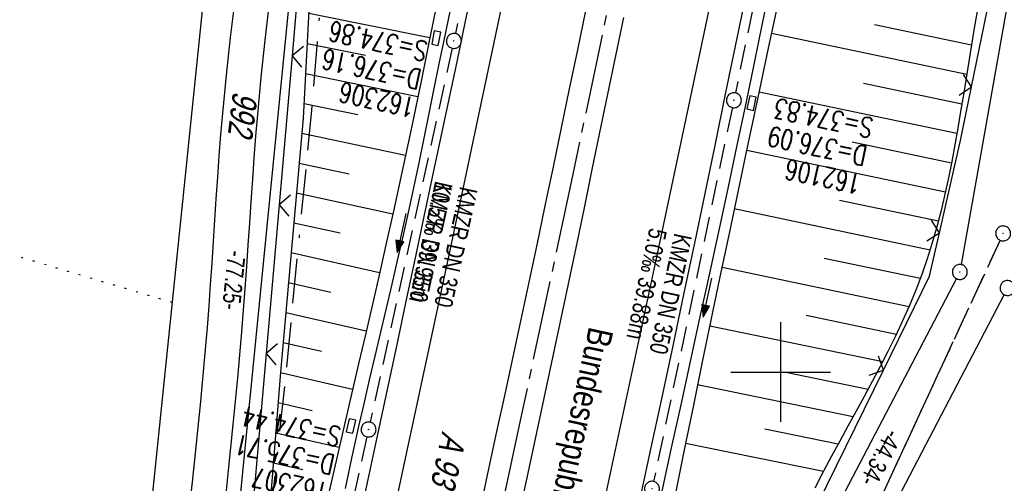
# Model space of a CAD drawing. Extents: x 510946 to 511423, y 462842 to 463807.
# Tile 17 of 32: x 511124 to 511222, y 463289 to 463335. Entities that reach past the tile are written whole.
import ezdxf

# ---------------------------------------------------------------- set-up
doc = ezdxf.new("R2010")
doc.units = 0
doc.header["$LTSCALE"] = 10
doc.header["$MEASUREMENT"] = 0
for name, pattern in [('ACAD_ISO16W100', [73, 15, -6.5, 15, -6.5, 15, -7, 1, -7]), ('ACHSE', [5.5, 4, -0.5, 0.5, -0.5]), ('LT00', [0]), ('LT12', [0.4, 0.3, -0.1]), ('PUNKTX2_STR', [0.6, 0.1, -0.5]), ('STRICHLINIE2', [0.375, 0.25, -0.125])]:
    doc.linetypes.add(name, pattern=pattern)
doc.layers.get('0').update_dxf_attribs({"linetype": 'LT00'})
for name, color, linetype in [('--EK_FBR', 1, 'LT00'), ('--EK_Halt-Pfeil', 4, 'LT00'), ('--EK_Haltung', 7, 'STRICHLINIE2'), ('--EK_Haltung-Text', 140, 'LT00'), ('--EK_Schacht-Text', 5, 'LT00'), ('--EL_DFK_AB_L', 21, 'LT00'), ('--EL_DFK_AB_P', 7, 'LT00'), ('--EL_Halt-Pfeil', 4, 'LT00'), ('--EL_Haltung', 182, 'STRICHLINIE2'), ('--EL_Haltung-Text', 182, 'LT00'), ('-AX-093', 35, 'ACHSE'), ('ABSTAND', 8, 'LT00'), ('BAB-KABEL', 220, 'ACAD_ISO16W100'), ('BRD', 255, 'Continuous'), ('DFK_AB_L', 21, 'LT00'), ('DFK_AB_P', 7, 'LT00'), ('DFK_BES-WEGE', 255, 'LT00'), ('DFK_FLUR_NR', 250, 'LT00'), ('DFK_GZPKT', 250, 'LT00'), ('DFK_KATASTER', 250, 'LT00'), ('DFK_NUTZUNGSGRENZE', 70, 'PUNKTX2_STR'), ('DL', 182, 'LT12'), ('V105_AFBR_BAB', 250, 'LT00'), ('V105_BOESCH', 250, 'LT00'), ('V105_BOSCHUNG', 250, 'LT00'), ('V105_GRABEN', 250, 'LT00'), ('V105_KA_PRUF', 182, 'LT00'), ('V105_LD_MARK', 250, 'LT00'), ('V105_RASTER', 250, 'LT00'), ('V105_SINKK', 182, 'LT00'), ('V105_ZAUN', 40, 'LT00')]:
    doc.layers.add(name, color=color, linetype=linetype)
doc.styles.add('Beschrift', font='ARIAL.TTF')
doc.styles.add('Haltungsbeschriftung', font='ARIAL.TTF', dxfattribs={"width": 0.75})
doc.styles.add('schachtbeschriftung', font='romans.shx', dxfattribs={"width": 0.75, "height": 2})
doc.styles.get("Standard").update_dxf_attribs({"font": 'ARIAL.TTF'})

# ---------------------------------------------------------------- blocks, each defined once
blk = doc.blocks.new('SYMB7010')
at = {"color": 0, "linetype": 'ByBlock'}
for points in [[(-0.031408, 0.499213), (-0.093728, 0.49134), (-0.15457, 0.475719), (-0.212975, 0.452595), (-0.268021, 0.422333), (-0.31884, 0.385411), (-0.36463, 0.342411), (-0.40467, 0.29401), (-0.438329, 0.240973), (-0.465074, 0.184136), (-0.484486, 0.124395), (-0.496256, 0.062692), (-0.5002, 0)], [(-0.5002, 0), (-0.496256, -0.062692), (-0.484486, -0.124395), (-0.465075, -0.184136), (-0.438329, -0.240973), (-0.404671, -0.29401), (-0.36463, -0.342411), (-0.31884, -0.385411), (-0.268021, -0.422333), (-0.212975, -0.452595), (-0.154571, -0.475719), (-0.093728, -0.49134), (-0.031408, -0.499213), (0.031408, -0.499213)], [(0.5002, 0), (0.496256, 0.062692), (0.484485, 0.124395), (0.465074, 0.184136), (0.438329, 0.240973), (0.40467, 0.29401), (0.36463, 0.342411), (0.31884, 0.385411), (0.268021, 0.422333), (0.212975, 0.452595), (0.15457, 0.475719), (0.093728, 0.49134), (0.031408, 0.499213), (-0.031408, 0.499213)], [(0.031408, -0.499213), (0.093728, -0.491341), (0.15457, -0.475719), (0.212975, -0.452595), (0.268021, -0.422333), (0.31884, -0.385411), (0.36463, -0.342411), (0.404671, -0.294011), (0.438329, -0.240974), (0.465075, -0.184136), (0.484486, -0.124395), (0.496256, -0.062692), (0.500201, 0)]]:
    blk.add_lwpolyline(points, dxfattribs=at)
blk = doc.blocks.new('SYMB0003')
at = {"color": 0, "linetype": 'ByBlock'}
for p, q in [((-0.015712, 0), (0.010166, 0.012015)), ((0, -0.021257), (-0.015712, 0)), ((0.010166, 0.012015), (0, -0.021257))]:
    blk.add_line(p, q, dxfattribs=at)
for points in [[(-0.031395, 0.499013), (-0.093691, 0.491144), (-0.154509, 0.475528), (-0.21289, 0.452414), (-0.267913, 0.422164), (-0.318712, 0.385257), (-0.364484, 0.342274), (-0.404509, 0.293893), (-0.438154, 0.240877), (-0.464888, 0.184062), (-0.484292, 0.124345), (-0.496058, 0.062667), (-0.5, 0)], [(-0.5, 0), (-0.496058, -0.062667), (-0.484292, -0.124345), (-0.464888, -0.184062), (-0.438154, -0.240877), (-0.404509, -0.293893), (-0.364485, -0.342274), (-0.318712, -0.385257), (-0.267914, -0.422164), (-0.21289, -0.452414), (-0.154509, -0.475529), (-0.093691, -0.491144), (-0.031395, -0.499014), (0.031395, -0.499014)], [(0.5, 0), (0.496057, 0.062667), (0.484292, 0.124345), (0.464888, 0.184062), (0.438153, 0.240877), (0.404509, 0.293893), (0.364484, 0.342274), (0.318712, 0.385257), (0.267913, 0.422164), (0.21289, 0.452414), (0.154509, 0.475528), (0.093691, 0.491144), (0.031395, 0.499013), (-0.031395, 0.499013)], [(0.031395, -0.499014), (0.093691, -0.491144), (0.154509, -0.475529), (0.21289, -0.452414), (0.267914, -0.422164), (0.318712, -0.385257), (0.364485, -0.342274), (0.404509, -0.293893), (0.438154, -0.240877), (0.464889, -0.184062), (0.484292, -0.124345), (0.496058, -0.062667), (0.5, 0)]]:
    blk.add_lwpolyline(points, dxfattribs=at)
blk = doc.blocks.new('SYMB0024')
at = {"color": 0, "linetype": 'ByBlock'}
for p, q in [((-0.5, 0.5), (0, 0)), ((0, 0), (0.5, 0.5))]:
    blk.add_line(p, q, dxfattribs=at)
blk = doc.blocks.new('SYMB0652')
at = {"color": 0, "linetype": 'ByBlock'}
blk.add_lwpolyline([(-0.15, -0.075), (0.15, -0.075), (0.15, 0.075), (-0.15, 0.075), (-0.15, -0.075)], dxfattribs=at)
blk = doc.blocks.new('SYMB0070')
at = {"color": 0, "linetype": 'ByBlock'}
for p, q in [((-0.5, 0), (0.2, 0)), ((0.5, 0), (0.2, 0.1)), ((0.2, 0.1), (0.2, 0)), ((0.468, 0), (0.21, 0.086)), ((0.21, 0.086), (0.21, -0.086)), ((0.21, -0.086), (0.468, 0)), ((0.22, -0.072), (0.437, 0)), ((0.23, -0.058), (0.405, 0)), ((0.24, -0.045), (0.374, 0)), ((0.342, 0), (0.25, 0.031)), ((0.25, 0.031), (0.25, -0.031)), ((0.25, -0.031), (0.342, 0)), ((0.26, -0.017), (0.31, 0)), ((0.27, -0.003), (0.279, 0))]:
    blk.add_line(p, q, dxfattribs=at)
for points in [[(0.2, 0), (0.2, -0.1), (0.5, 0)], [(0.437, 0), (0.22, 0.072), (0.22, -0.072)], [(0.405, 0), (0.23, 0.058), (0.23, -0.058)], [(0.374, 0), (0.24, 0.045), (0.24, -0.045)], [(0.31, 0), (0.26, 0.017), (0.26, -0.017)], [(0.279, 0), (0.27, 0.003), (0.27, -0.003)]]:
    blk.add_lwpolyline(points, dxfattribs=at)

msp = doc.modelspace()

# ---------------------------------------------------------------- linework, layer by layer
at = {"layer": '--EK_FBR'}
for points in [[(511144.624, 463225.891), (511145.909, 463231.603), (511147.195, 463237.314), (511148.231, 463241.911), (511149.266, 463246.508), (511150.297, 463251.106), (511151.668, 463257.253), (511153.029, 463263.403), (511154.381, 463269.554), (511155.707, 463275.635), (511157.024, 463281.719), (511158.332, 463287.803), (511159.634, 463293.89), (511160.56, 463298.239), (511161.484, 463302.589), (511162.406, 463306.939), (511163.328, 463311.289), (511164.251, 463315.639), (511165.083, 463319.561), (511165.916, 463323.482), (511166.747, 463327.404), (511167.575, 463331.327), (511168.4, 463335.25), (511169.22, 463339.174)], [(511196.407, 463337.405), (511195.482, 463332.887), (511194.458, 463327.899), (511193.431, 463322.912), (511192.398, 463317.927), (511191.36, 463312.942), (511190.314, 463307.959), (511189.186, 463302.627), (511188.048, 463297.297), (511186.902, 463291.969), (511185.748, 463286.642)], [(511180.428, 463336.275), (511179.618, 463332.357), (511178.808, 463328.438), (511177.997, 463324.52), (511177.183, 463320.603), (511176.364, 463316.686), (511175.539, 463312.771), (511174.741, 463309.019), (511173.938, 463305.269), (511173.131, 463301.519), (511172.322, 463297.77), (511171.513, 463294.02), (511170.704, 463290.271), (511169.883, 463286.452)], [(511184.253, 463335.617), (511183.45, 463331.759), (511182.649, 463327.901), (511181.849, 463324.043), (511181.049, 463320.185), (511180.248, 463316.327), (511179.444, 463312.47), (511177.859, 463304.922), (511176.258, 463297.376), (511174.641, 463289.835), (511173.808, 463285.986)]]:
    msp.add_lwpolyline(points, dxfattribs=at)
at = {"layer": '--EK_Haltung'}
for p, q in [((511175.046, 463371.749), (511167.373, 463333.988)), ((511203.295, 463365.905), (511195.472, 463328.034)), ((511167.063, 463332.52), (511158.823, 463294.965)), ((511195.165, 463326.566), (511187.258, 463289.014)), ((511222.025, 463313.239), (511189.257, 463242.394)), ((511158.5, 463293.5), (511150.392, 463256.805))]:
    msp.add_line(p, q, dxfattribs=at)
at = {"layer": '--EL_DFK_AB_L'}
for p, q in [((511234.349, 463402.192), (511218.121, 463310.788)), ((511151.327, 463343.763), (511143.874, 463268.376)), ((511217.643, 463309.385), (511197.798, 463271.414))]:
    msp.add_line(p, q, dxfattribs=at)
at = {"layer": '--EL_Haltung'}
for p, q in [((511175.046, 463371.749), (511167.373, 463333.988)), ((511203.295, 463365.905), (511195.472, 463328.034)), ((511167.063, 463332.52), (511158.823, 463294.965)), ((511195.165, 463326.566), (511187.258, 463289.014)), ((511222.025, 463313.239), (511189.257, 463242.394)), ((511158.5, 463293.5), (511150.392, 463256.805))]:
    msp.add_line(p, q, dxfattribs=at)
at = {"layer": '-AX-093', "ltscale": 0.2}
msp.add_lwpolyline([(511262.648, 463780.97), (511260.626, 463767.59), (511256.77, 463742.6), (511252.835, 463717.623), (511248.821, 463692.658), (511244.728, 463667.706), (511240.556, 463642.767), (511236.305, 463617.841), (511231.975, 463592.929), (511227.566, 463568.031), (511223.079, 463543.147), (511218.513, 463518.277), (511213.868, 463493.422), (511209.145, 463468.581), (511204.343, 463443.756), (511199.463, 463418.946), (511194.504, 463394.151), (511189.467, 463369.372), (511184.351, 463344.61), (511179.157, 463319.863), (511173.885, 463295.133), (511168.534, 463270.42), (511163.106, 463245.724), (511157.599, 463221.046)], dxfattribs=at)
at = {"layer": 'BAB-KABEL', "ltscale": 0.03, "flags": 128}
msp.add_lwpolyline([(511222.639, 463789.685), (511228.062, 463774.69), (511221.047, 463738.687), (511215.668, 463709.215), (511209.116, 463679.752), (511203.386, 463649.735), (511199.716, 463631.03), (511193.071, 463596.749), (511187.765, 463572.71), (511182.462, 463546.013), (511203.211, 463524.576), (511200.678, 463507.917), (511182.238, 463492.341), (511175.694, 463462.766), (511171.503, 463443.504), (511162.609, 463396.003), (511154.73, 463347.931), (511152.929, 463326.259), (511150.369, 463299.992), (511148.611, 463283.541), (511146.686, 463264.795), (511144.287, 463254.055), (511140.929, 463241.117), (511135.167, 463217.092), (511129.252, 463192.653), (511127.814, 463187.223), (511125.253, 463171.347), (511122.375, 463153.776), (511120.296, 463141.796), (511118.371, 463133.568), (511114.374, 463116.317), (511106.371, 463083.453), (511103.015, 463070.194), (511099.817, 463056.937), (511095.496, 463046.186), (511084.457, 463018.83), (511076.145, 462999.023), (511068.962, 462979.213), (511064.435, 462967.111), (511059.814, 462953.341), (511052.434, 462930.013), (511046.434, 462911.516), (511041.513, 462895.973), (511037.444, 462883.335)], dxfattribs=at)
at = {"layer": 'DFK_AB_L'}
for p, q in [((511234.349, 463402.192), (511218.121, 463310.788)), ((511151.327, 463343.763), (511143.874, 463268.376)), ((511217.643, 463309.385), (511197.798, 463271.414))]:
    msp.add_line(p, q, dxfattribs=at)
at = {"layer": 'DFK_KATASTER'}
for p, q in [((511135.117, 463269.556), (511142.133, 463337.744)), ((511222.433, 463307.775), (511202.397, 463269.415))]:
    msp.add_line(p, q, dxfattribs=at)
at = {"layer": 'DFK_NUTZUNGSGRENZE', "ltscale": 0.2}
msp.add_line((511138.97, 463306.98), (511065.68, 463328.86), dxfattribs=at)
at = {"layer": 'DL'}
msp.add_line((511222.025, 463313.239), (511189.257, 463242.394), dxfattribs=at)
at = {"layer": 'V105_AFBR_BAB'}
for points in [[(511144.624, 463225.891), (511145.909, 463231.603), (511147.195, 463237.314), (511148.231, 463241.911), (511149.266, 463246.508), (511150.297, 463251.106), (511151.668, 463257.253), (511153.029, 463263.403), (511154.381, 463269.554), (511155.707, 463275.635), (511157.024, 463281.719), (511158.332, 463287.803), (511159.634, 463293.89), (511160.56, 463298.239), (511161.484, 463302.589), (511162.406, 463306.939), (511163.328, 463311.289), (511164.251, 463315.639), (511165.083, 463319.561), (511165.916, 463323.482), (511166.747, 463327.404), (511167.575, 463331.327), (511168.4, 463335.25), (511169.22, 463339.174)], [(511145.255, 463337.373), (511144.781, 463333.593), (511144.361, 463329.806), (511143.997, 463326.014), (511143.814, 463323.863), (511143.647, 463321.711), (511143.492, 463319.558), (511143.345, 463317.405), (511143.203, 463315.251), (511143.063, 463313.097), (511142.921, 463310.943), (511142.775, 463308.79), (511142.621, 463306.637), (511142.455, 463304.485), (511142.238, 463301.892), (511142.002, 463299.301), (511141.753, 463296.711), (511141.492, 463294.122), (511141.224, 463291.534), (511140.951, 463288.945), (511140.678, 463286.357)], [(511196.407, 463337.405), (511195.482, 463332.887), (511194.458, 463327.899), (511193.431, 463322.912), (511192.398, 463317.927), (511191.36, 463312.942), (511190.314, 463307.959), (511189.186, 463302.627), (511188.048, 463297.297), (511186.902, 463291.969), (511185.748, 463286.642)], [(511144.377, 463287.781), (511144.613, 463290.103), (511144.85, 463292.426), (511145.085, 463294.748), (511145.316, 463297.07), (511145.539, 463299.394), (511145.752, 463301.718), (511145.951, 463304.043), (511146.124, 463306.224), (511146.287, 463308.406), (511146.441, 463310.589), (511146.59, 463312.772), (511146.737, 463314.956), (511146.885, 463317.139), (511147.036, 463319.323), (511147.194, 463321.506), (511147.362, 463323.688), (511147.542, 463325.869), (511147.887, 463329.608), (511148.279, 463333.342), (511148.72, 463337.071)], [(511180.428, 463336.275), (511179.618, 463332.357), (511178.808, 463328.438), (511177.997, 463324.52), (511177.183, 463320.603), (511176.364, 463316.686), (511175.539, 463312.771), (511174.741, 463309.019), (511173.938, 463305.269), (511173.131, 463301.519), (511172.322, 463297.77), (511171.513, 463294.02), (511170.704, 463290.271), (511169.883, 463286.452)], [(511184.253, 463335.617), (511183.45, 463331.759), (511182.649, 463327.901), (511181.849, 463324.043), (511181.049, 463320.185), (511180.248, 463316.327), (511179.444, 463312.47), (511177.859, 463304.922), (511176.258, 463297.376), (511174.641, 463289.835), (511173.808, 463285.986)]]:
    msp.add_lwpolyline(points, dxfattribs=at)
at = {"layer": 'V105_BOESCH'}
for points in [[(511184.619, 463513.734), (511179.287, 463494.333), (511175.476, 463472.751), (511171.531, 463445.241), (511166.268, 463415.692), (511161.882, 463391.245), (511158.252, 463371.601), (511153.068, 463343.994), (511152.116, 463325.489), (511149.843, 463299.973), (511147.541, 463271.299), (511147.898, 463256.729)], [(511219.835, 463336.785), (511219.438, 463334.532), (511219.157, 463332.86), (511218.884, 463331.185), (511218.615, 463329.509), (511218.346, 463327.832), (511218.072, 463326.157), (511217.79, 463324.484), (511217.495, 463322.816), (511217.183, 463321.154), (511216.849, 463319.499), (511216.491, 463317.852), (511216.104, 463316.216), (511215.682, 463314.592), (511215.224, 463312.981), (511214.723, 463311.385), (511214.176, 463309.805), (511213.577, 463308.231), (511212.932, 463306.673), (511212.246, 463305.13), (511211.525, 463303.598), (511210.775, 463302.077), (511210, 463300.565), (511209.205, 463299.059), (511208.396, 463297.558), (511207.578, 463296.06), (511206.757, 463294.564), (511205.937, 463293.066), (511205.124, 463291.566), (511204.323, 463290.061), (511203.432, 463288.345)]]:
    msp.add_lwpolyline(points, dxfattribs=at)
at = {"layer": 'V105_BOSCHUNG'}
for p, q in [((511164.814, 463333.555), (511152.656, 463335.996)), ((511209.432, 463334.917), (511219.159, 463332.871)), ((511199.086, 463334.028), (511218.679, 463329.906)), ((511158.36, 463331.791), (511152.501, 463332.98)), ((511163.612, 463327.65), (511152.346, 463329.964)), ((511208.334, 463329.017), (511218.201, 463326.941)), ((511197.846, 463328.157), (511217.702, 463323.98)), ((511157.594, 463325.824), (511152.191, 463326.947)), ((511162.37, 463321.741), (511151.979, 463323.952)), ((511207.192, 463323.126), (511217.158, 463321.029)), ((511196.604, 463322.287), (511216.545, 463318.092)), ((511156.724, 463319.876), (511151.712, 463320.955)), ((511161.088, 463315.841), (511151.446, 463317.968)), ((511195.363, 463316.417), (511215.01, 463312.284)), ((511205.911, 463317.264), (511215.838, 463315.175)), ((511155.805, 463313.935), (511151.179, 463314.969)), ((511159.768, 463309.963), (511150.911, 463311.966)), ((511204.39, 463311.452), (511214.035, 463309.423)), ((511194.128, 463310.546), (511212.898, 463306.597)), ((511154.871, 463307.995), (511150.643, 463308.951)), ((511158.423, 463304.103), (511150.375, 463305.948)), ((511202.569, 463305.704), (511211.628, 463303.812)), ((511192.895, 463304.646), (511210.249, 463301.047)), ((511153.926, 463302.057), (511150.108, 463302.945)), ((511157.064, 463298.235), (511149.84, 463299.938)), ((511200.539, 463299.996), (511208.796, 463298.297)), ((511191.677, 463298.758), (511207.294, 463295.543)), ((511152.993, 463296.113), (511149.597, 463296.901)), ((511155.718, 463292.412), (511149.353, 463293.865)), ((511198.433, 463294.304), (511205.793, 463292.802)), ((511190.473, 463292.852), (511204.318, 463290.053)), ((511152.079, 463290.166), (511149.109, 463290.834))]:
    msp.add_line(p, q, dxfattribs=at)
at = {"layer": 'V105_GRABEN'}
for points in [[(511188.114, 463288.042), (511189.063, 463292.383), (511190.014, 463296.724), (511190.965, 463301.065), (511191.913, 463305.406), (511192.859, 463309.748), (511193.799, 463314.091), (511194.732, 463318.435), (511195.656, 463322.781), (511196.569, 463327.13), (511197.384, 463331.059), (511198.19, 463334.99), (511198.989, 463338.922)], [(511199.951, 463338.134), (511198.77, 463332.528), (511197.585, 463326.923), (511196.666, 463322.582), (511195.748, 463318.241), (511194.832, 463313.899), (511193.92, 463309.556), (511193.013, 463305.213), (511192.112, 463300.868), (511191.219, 463296.522), (511190.335, 463292.173), (511189.463, 463287.823)], [(511165.465, 463336.832), (511164.818, 463333.574), (511163.934, 463329.211), (511163.03, 463324.852), (511162.104, 463320.498), (511161.156, 463316.149), (511160.473, 463313.084), (511159.781, 463310.02), (511159.081, 463306.959), (511158.376, 463303.899), (511157.667, 463300.839), (511156.958, 463297.78), (511156.25, 463294.72), (511155.316, 463290.663), (511154.39, 463286.605)], [(511156.335, 463288.29), (511156.992, 463291.35), (511157.668, 463294.407), (511158.213, 463296.81), (511158.769, 463299.212), (511159.33, 463301.612), (511159.895, 463304.011), (511160.461, 463306.411), (511161.023, 463308.811), (511161.58, 463311.213), (511162.127, 463313.617), (511162.663, 463316.023), (511163.201, 463318.508), (511163.725, 463320.996), (511164.241, 463323.485), (511164.75, 463325.976), (511165.256, 463328.468), (511165.763, 463330.959), (511166.274, 463333.45), (511166.883, 463336.377)]]:
    msp.add_lwpolyline(points, dxfattribs=at)
at = {"layer": 'V105_LD_MARK'}
for points in [[(511166.738, 463216.171), (511169.944, 463230.523), (511173.125, 463244.88), (511176.282, 463259.243), (511179.416, 463273.611), (511182.527, 463287.984), (511185.042, 463299.686), (511187.541, 463311.393), (511190.025, 463323.102), (511192.491, 463334.815), (511194.941, 463346.532), (511197.372, 463358.252), (511199.785, 463369.976), (511202.179, 463381.704), (511204.554, 463393.436), (511206.908, 463405.172), (511209.242, 463416.912), (511211.554, 463428.656), (511213.453, 463438.389)], [(511192.631, 463437.79), (511190.745, 463428.273), (511188.845, 463418.758), (511186.932, 463409.246), (511185.007, 463399.737), (511183.07, 463390.23), (511181.123, 463380.725), (511179.166, 463371.222), (511177.2, 463361.721), (511174.634, 463349.382), (511172.053, 463337.047), (511169.458, 463324.714), (511166.847, 463312.385), (511164.219, 463300.059), (511161.576, 463287.737), (511158.915, 463275.418), (511156.237, 463263.104), (511153.54, 463250.793), (511150.825, 463238.486), (511148.09, 463226.184), (511145.336, 463213.886)]]:
    msp.add_lwpolyline(points, dxfattribs=at)
at = {"layer": 'V105_RASTER'}
for p, q in [((511200, 463305), (511200, 463295)), ((511195, 463300), (511205, 463300))]:
    msp.add_line(p, q, dxfattribs=at)
at = {"layer": 'V105_ZAUN'}
for p, q in [((511219.164, 463328.636), (511222.187, 463343.328)), ((511150.988, 463331.753), (511149.691, 463316.81)), ((511149.691, 463316.81), (511148.393, 463301.866)), ((511148.393, 463301.866), (511147.096, 463286.922)), ((511203.697, 463286.715), (511210.316, 463300.175))]:
    msp.add_line(p, q, dxfattribs=at)
for points in [[(511152.503, 463346.668), (511152.083, 463344.362), (511150.988, 463331.753)], [(511215.951, 463313.985), (511218.054, 463323.24), (511219.164, 463328.636)], [(511210.316, 463300.175), (511214.957, 463309.615), (511215.951, 463313.985)]]:
    msp.add_lwpolyline(points, dxfattribs=at)

# ---------------------------------------------------------------- block references
at = {"layer": '--EK_Halt-Pfeil', "yscale": 4, "zscale": 4}
for p, xscale, rotation in [((511161.966, 463313.957), 4.000000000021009, 257.6241999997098), ((511192.645, 463307.471), 4.000000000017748, 258.107000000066)]:
    msp.add_blockref('SYMB0070', p, dxfattribs=dict(at, xscale=xscale, rotation=rotation))
at = {"layer": '--EL_DFK_AB_P', "xscale": 1.500000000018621, "yscale": 1.5, "zscale": 1.5, "rotation": 264.7377099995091}
msp.add_blockref('SYMB0003', (511217.99, 463310.05), dxfattribs=at)
at = {"layer": '--EL_Halt-Pfeil', "yscale": 4, "zscale": 4}
for p, xscale, rotation in [((511161.966, 463313.957), 4.000000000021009, 257.6241999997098), ((511192.645, 463307.471), 4.000000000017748, 258.107000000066)]:
    msp.add_blockref('SYMB0070', p, dxfattribs=dict(at, xscale=xscale, rotation=rotation))
at = {"layer": 'DFK_AB_P', "xscale": 1.500000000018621, "yscale": 1.5, "zscale": 1.5, "rotation": 264.7377099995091}
msp.add_blockref('SYMB0003', (511217.99, 463310.05), dxfattribs=at)
at = {"layer": 'DFK_GZPKT', "xscale": 1.500000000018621, "yscale": 1.5, "zscale": 1.5, "rotation": 264.7377099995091}
msp.add_blockref('SYMB7010', (511222.78, 463308.44), dxfattribs=at)
at = {"layer": 'V105_KA_PRUF', "xscale": 1.499999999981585, "yscale": 1.5, "zscale": 1.5, "rotation": 257.7114000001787}
for p in [(511167.224, 463333.253), (511195.32, 463327.3), (511222.34, 463313.92), (511158.662, 463294.232), (511187.103, 463288.28)]:
    msp.add_blockref('SYMB0003', p, dxfattribs=at)
at = {"layer": 'V105_SINKK', "yscale": 4.5, "zscale": 4.5}
for p, xscale, rotation in [((511165.46, 463333.536), 4.500000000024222, 258.835104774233), ((511197.097, 463327.013), 4.50000000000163, 257.7114000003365), ((511156.896, 463294.584), 4.50000000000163, 257.7114000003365)]:
    msp.add_blockref('SYMB0652', p, dxfattribs=dict(at, xscale=xscale, rotation=rotation))
at = {"layer": 'V105_ZAUN', "yscale": 2.099999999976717, "zscale": 2.1}
for p, xscale, rotation in [((511150.988, 463331.753), 2.099999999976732, 265.0368199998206), ((511219.164, 463328.636), 2.100000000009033, 78.37234000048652), ((511149.691, 463316.81), 2.099999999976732, 265.0368199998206), ((511215.951, 463313.985), 2.099999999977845, 77.19380999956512), ((511148.393, 463301.866), 2.099999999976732, 265.0368199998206), ((511210.316, 463300.175), 2.099999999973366, 63.81849999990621)]:
    msp.add_blockref('SYMB0024', p, dxfattribs=dict(at, xscale=xscale, rotation=rotation))

# ---------------------------------------------------------------- texts
at = {"layer": '--EK_Haltung-Text', "style": 'Haltungsbeschriftung', "width": 0.75}
for s, rotation, p in [('10.5‰ 39.95m', -102.3758, (511165.364, 463319.258)), ('KMZR DN 350', -102.3758, (511167.865, 463318.71)), ('5.0‰ 39.88m', -101.893, (511186.858, 463314.55)), ('KMZR DN 350', -101.893, (511189.363, 463314.023))]:
    msp.add_text(s, height=1.8, rotation=rotation, dxfattribs=at).set_placement(p)
at = {"layer": '--EK_Schacht-Text', "style": 'schachtbeschriftung', "width": 0.75}
for s, rotation, p in [('S=374.86', -192.37579, (511164.717, 463333.133)), ('D=376.16', -192.37579, (511164.099, 463330.32)), ('162306', -192.37579, (511163.482, 463327.507)), ('S=374.83', -191.893, (511209.421, 463325.453)), ('D=376.09', -191.893, (511208.827, 463322.635)), ('162106', -191.893, (511208.234, 463319.817)), ('S=374.44', -192.45981, (511156.027, 463294.438)), ('D=375.71', -192.45981, (511155.406, 463291.626)), ('162307', -192.45981, (511154.785, 463288.814))]:
    msp.add_text(s, height=2, rotation=rotation, dxfattribs=at).set_placement(p)
at = {"layer": '--EL_Haltung-Text', "style": 'Haltungsbeschriftung', "width": 0.75}
for rotation, p in [(-102.3758, (511165.364, 463319.258)), (-101.893, (511189.363, 463314.023))]:
    msp.add_text('KMZR DN 350', height=1.8, rotation=rotation, dxfattribs=at).set_placement(p)
at = {"layer": 'ABSTAND', "width": 0.75}
for s, rotation, p in [(' -77.25-', -95.64697, (511144.606, 463312.802)), (' -44.34-', -117.59298, (511210.927, 463294.867))]:
    msp.add_text(s, height=1.8, rotation=rotation, dxfattribs=at).set_placement(p)
at = {"layer": 'BRD', "insert": (511180.061, 463304.807), "char_height": 2.5, "attachment_point": 7, "rotation": 257.7847, "style": 'Beschrift'}
msp.add_mtext('{\\W0.8;Bundesrepublik Deutschland}', dxfattribs=at)
at = {"layer": 'DFK_BES-WEGE', "oblique": 13.754, "width": 0.75}
msp.add_text('A 93', height=2.5, rotation=257.7114, dxfattribs=at).set_placement((511166.059, 463294.1))
at = {"layer": 'DFK_FLUR_NR', "oblique": 13.754, "width": 0.75}
msp.add_text('992', height=2.5, rotation=-96.98656, dxfattribs=at).set_placement((511145.078, 463328.272))

doc.saveas('drawing.dxf')
